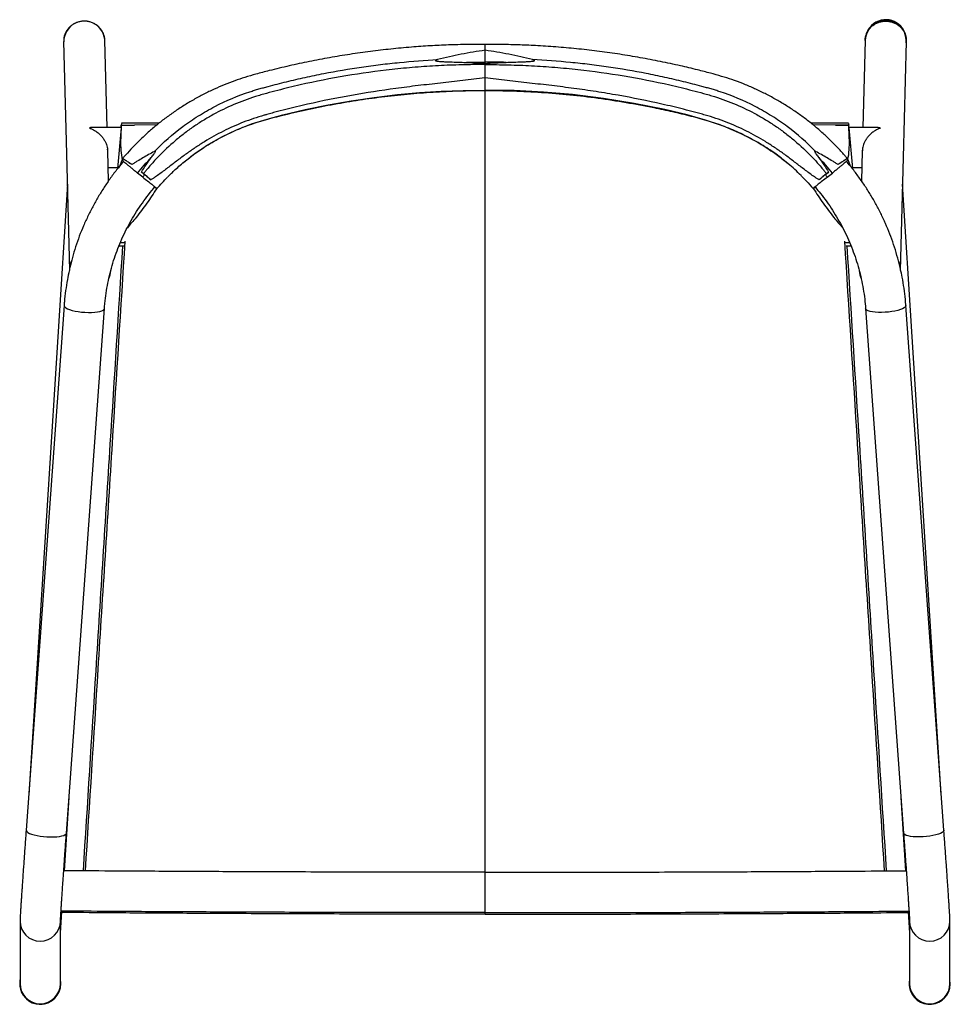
# Paper-space layout '_Top' of a CAD drawing. Header units: millimetres. Extents: x -0.288 to 0.288, y -0.013 to 0.596.
import ezdxf

# ---------------------------------------------------------------- set-up
doc = ezdxf.new("R2010")
doc.units = ezdxf.units.MM

psp = doc.layouts.new('_Top')

# ---------------------------------------------------------------- linework, layer by layer
at = {"color": 7, "linetype": 'Continuous', "lineweight": 25}
for p, q in [((-0.26044, 0.58275), (-0.26043, 0.58236)), ((-0.23504, 0.58301), (-0.23505, 0.5834)), ((-0.23366, 0.52936), (-0.23502, 0.58321)), ((0.23502, 0.58321), (0.23366, 0.52936)), ((0.23512, 0.58378), (0.23511, 0.58339)), ((0.2605, 0.58275), (0.26051, 0.58314)), ((0, 0.56827), (0, 0.56982)), ((0, 0.04287), (0, 0.55251)), ((-0.225, 0.53103), (-0.225, 0.53107)), ((-0.22489, 0.53093), (-0.2249, 0.53083)), ((-0.2016, 0.53199), (-0.22471, 0.53203)), ((-0.20294, 0.53093), (-0.21664, 0.53088)), ((0.21664, 0.53088), (0.20292, 0.53095)), ((0.22489, 0.53093), (0.2249, 0.53083)), ((0.225, 0.53103), (0.225, 0.53107)), ((-0.22503, 0.52936), (-0.24313, 0.52936)), ((-0.22503, 0.52925), (-0.22713, 0.50397)), ((0.24313, 0.52936), (0.22503, 0.52936)), ((0.22503, 0.52925), (0.22714, 0.50393)), ((-0.2333, 0.51497), (-0.23332, 0.51601)), ((-0.23282, 0.49626), (-0.2333, 0.51487)), ((0.2333, 0.51487), (0.23283, 0.49627)), ((0.23332, 0.51601), (0.2333, 0.51497)), ((-0.22434, 0.50969), (-0.22582, 0.50559)), ((-0.22388, 0.51036), (-0.22416, 0.51001)), ((0.22415, 0.51001), (0.22366, 0.51059)), ((0.22434, 0.50969), (0.2258, 0.50565)), ((-0.23303, 0.50456), (-0.22708, 0.50456)), ((-0.21165, 0.49872), (-0.21479, 0.50121)), ((-0.21114, 0.50081), (-0.21238, 0.5018)), ((0.21114, 0.50081), (0.21238, 0.5018)), ((0.21165, 0.49872), (0.21479, 0.50121)), ((0.22708, 0.50456), (0.23303, 0.50456)), ((-0.25821, 0.49428), (-0.28215, 0.11681)), ((0.28215, 0.11681), (0.25821, 0.49428)), ((-0.2042, 0.49268), (-0.20299, 0.49168)), ((-0.20286, 0.49158), (-0.20297, 0.49163)), ((0.20286, 0.49158), (0.20297, 0.49163)), ((0.20299, 0.49168), (0.2042, 0.49268)), ((-0.22548, 0.45819), (-0.22292, 0.4582)), ((0.22292, 0.45819), (0.22545, 0.45818)), ((-0.22624, 0.45631), (-0.22339, 0.45628)), ((-0.26025, 0.41927), (-0.28373, 0.09489)), ((-0.2588, 0.09309), (-0.23532, 0.41746)), ((0.23532, 0.41746), (0.2588, 0.09309)), ((0.28373, 0.09489), (0.26025, 0.41927)), ((-0.26008, 0.06979), (-0.2572, 0.11512)), ((0.2572, 0.11512), (0.26008, 0.06979)), ((-0.26252, 0.03124), (-0.26169, 0.04443)), ((0.26169, 0.04443), (0.26252, 0.03124)), ((-0.2875, 0.03866), (-0.2875, 0)), ((-0.2625, 0.03203), (-0.2625, 0.03866)), ((0.2625, 0.03866), (0.2625, 0.03203)), ((0.2875, 0), (0.2875, 0.03866)), ((-0.2625, 0), (-0.2625, 0.03158)), ((0.2625, 0.03158), (0.2625, 0)), ((-0.2877, 0), (-0.2877, -0.00014)), ((-0.2623, -0.00014), (-0.2623, 0)), ((0.2623, 0), (0.2623, -0.00014)), ((0.2877, -0.00014), (0.2877, 0))]:
    psp.add_line(p, q, dxfattribs=at)
at = {"color": 7, "linetype": 'Continuous', "lineweight": 25, "flags": 128}
for points in [[(-0.26052, 0.58255), (-0.25876, 0.51311), (-0.25693, 0.441)], [(0.25693, 0.441), (0.2587, 0.51089), (0.26052, 0.58255)], [(-0.2875, 0.00224), (-0.28752, 0.00214), (-0.2877, 0)], [(0.2623, -0.00014), (0.2623, -0.00024), (0.2625, -0.00238)]]:
    psp.add_lwpolyline(points, dxfattribs=at)
at = {"color": 8, "linetype": 'Continuous', "lineweight": 25, "flags": 128}
for points in [[(-0.17081, 0.519), (-0.17069, 0.51908), (-0.16238, 0.5238), (-0.15374, 0.52793), (-0.14437, 0.53156), (-0.13473, 0.53458), (-0.12495, 0.53717), (-0.1112, 0.54041), (-0.09705, 0.54333), (-0.08282, 0.54585), (-0.06847, 0.54798), (-0.05406, 0.5497), (-0.0406, 0.55093), (-0.02711, 0.55181), (-0.01356, 0.55234), (0, 0.55251), (0, 0.55251), (0, 0.55251)], [(0.1697, 0.51955), (0.16883, 0.52011), (0.15842, 0.52552), (0.14754, 0.53013), (0.13634, 0.53399), (0.12495, 0.53717), (0.1112, 0.54041), (0.09229, 0.54422), (0.07323, 0.54732), (0.05406, 0.5497), (0.03608, 0.55127), (0.01805, 0.5522), (0, 0.55251), (0, 0.55251), (0, 0.55251)], [(-0.26025, 0.41927), (-0.26021, 0.41895), (-0.25987, 0.41839), (-0.25918, 0.41782), (-0.25816, 0.41727), (-0.25685, 0.41675), (-0.25527, 0.41628), (-0.25347, 0.41587), (-0.25152, 0.41553), (-0.24945, 0.41527), (-0.24734, 0.4151), (-0.24524, 0.41503), (-0.24322, 0.41505), (-0.24132, 0.41516), (-0.23961, 0.41537), (-0.23814, 0.41566), (-0.23694, 0.41603), (-0.23605, 0.41647), (-0.23551, 0.41697), (-0.23532, 0.41746)], [(0.26025, 0.41927), (0.26021, 0.41895), (0.25987, 0.41839), (0.25918, 0.41782), (0.25816, 0.41727), (0.25685, 0.41675), (0.25527, 0.41628), (0.25347, 0.41587), (0.25152, 0.41553), (0.24945, 0.41527), (0.24734, 0.4151), (0.24524, 0.41503), (0.24322, 0.41505), (0.24132, 0.41516), (0.23961, 0.41537), (0.23814, 0.41566), (0.23694, 0.41603), (0.23605, 0.41647), (0.23551, 0.41697), (0.23532, 0.41746)], [(-0.28373, 0.09489), (-0.2837, 0.09458), (-0.28335, 0.09402), (-0.28266, 0.09345), (-0.28165, 0.0929), (-0.28033, 0.09238), (-0.27875, 0.09191), (-0.27696, 0.0915), (-0.275, 0.09116), (-0.27294, 0.0909), (-0.27082, 0.09073), (-0.26872, 0.09065), (-0.2667, 0.09067), (-0.2648, 0.09079), (-0.26309, 0.091), (-0.26162, 0.09129), (-0.26042, 0.09166), (-0.25954, 0.0921), (-0.25899, 0.09259), (-0.2588, 0.09309)], [(0.28373, 0.09489), (0.2837, 0.09458), (0.28335, 0.09402), (0.28266, 0.09345), (0.28165, 0.0929), (0.28033, 0.09238), (0.27875, 0.09191), (0.27696, 0.0915), (0.275, 0.09116), (0.27294, 0.0909), (0.27082, 0.09073), (0.26872, 0.09065), (0.2667, 0.09067), (0.2648, 0.09079), (0.26309, 0.091), (0.26162, 0.09129), (0.26042, 0.09166), (0.25954, 0.0921), (0.25899, 0.09259), (0.2588, 0.09309)]]:
    psp.add_lwpolyline(points, dxfattribs=at)
at = {"color": 7, "linetype": 'Continuous', "lineweight": 25}
for centre, radius, start, end in [((-0.24774, 0.58251), 0.01269, 357.67997, 180.6402), ((0.24779, 0.58289), 0.01269, 354.35944, 178.76621), ((0.24781, 0.58327), 0.0127, 359.41346, 177.68818), ((0.24781, 0.58336), 0.01269, 357.72463, 178.91552), ((-0.24419, 0.44132), 0.01275, 154.12649, 178.59487), ((0.24419, 0.44132), 0.01275, 1.40513, 25.87351), ((-0.24419, 0.44132), 0.01275, 335.11403, 357.60098), ((0.24419, 0.44132), 0.01275, 182.39902, 204.88597), ((-0.275, 0.00002), 0.0127, 180.09286, 10.06422), ((-0.275, 0.00002), 0.0125, 180.10812, 359.89188), ((0.27494, 0), 0.01264, 169.79368, 190.22858), ((0.275, 0.00002), 0.0127, 190.27539, 10.0617), ((0.275, 0.00002), 0.0125, 180.10812, 359.89188), ((-0.275, -0.00012), 0.0127, 180.10725, 359.89275), ((0.275, -0.00011), 0.0127, 190.29658, 359.88265)]:
    psp.add_arc(centre, radius, start, end, dxfattribs=at)
at = {"color": 8, "linetype": 'Continuous', "lineweight": 25}
for centre, start, end in [((-0.275, 0.03869), 180.00659, 359.87664), ((0.275, 0.03869), 180.12336, 359.98783)]:
    psp.add_arc(centre, 0.0125, start, end, dxfattribs=at)
at = {"color": 7, "linetype": 'Continuous', "lineweight": 25}
for points, knots in [([(-0.23506, 0.5832), (-0.23507, 0.58366), (-0.23511, 0.58482), (-0.23556, 0.58662), (-0.23638, 0.58855), (-0.23754, 0.59032), (-0.23901, 0.59189), (-0.24073, 0.59319), (-0.24268, 0.5942), (-0.24476, 0.59486), (-0.24694, 0.59518), (-0.24911, 0.59513), (-0.25125, 0.59473), (-0.25326, 0.594), (-0.25512, 0.59295), (-0.25675, 0.59165), (-0.25814, 0.59009), (-0.25923, 0.58836), (-0.26001, 0.58647), (-0.26048, 0.58451), (-0.2605, 0.58319), (-0.26051, 0.58255)], [0, 0, 0, 0, 0.035397, 0.088949, 0.141918, 0.196489, 0.250414, 0.30597, 0.360404, 0.416452, 0.470717, 0.526546, 0.580061, 0.63508, 0.68761, 0.741599, 0.793323, 0.846494, 0.897924, 0.950825, 1, 1, 1, 1]), ([(0.23506, 0.5832), (0.23507, 0.58366), (0.23511, 0.58482), (0.23556, 0.58662), (0.23638, 0.58855), (0.23754, 0.59032), (0.23901, 0.59189), (0.24073, 0.59319), (0.24268, 0.5942), (0.24476, 0.59486), (0.24694, 0.59518), (0.24911, 0.59513), (0.25125, 0.59473), (0.25326, 0.594), (0.25512, 0.59295), (0.25675, 0.59165), (0.25814, 0.59009), (0.25923, 0.58836), (0.26001, 0.58647), (0.26048, 0.58451), (0.2605, 0.58319), (0.26051, 0.58255)], [0, 0, 0, 0, 0.035397, 0.088949, 0.141918, 0.196488, 0.250414, 0.30597, 0.360404, 0.416452, 0.470717, 0.526546, 0.580061, 0.63508, 0.68761, 0.741599, 0.793323, 0.846494, 0.897924, 0.950825, 1, 1, 1, 1]), ([(-0.26013, 0.58568), (-0.26024, 0.58521), (-0.26045, 0.5842), (-0.26043, 0.58317), (-0.26042, 0.58262)], [0, 0, 0, 0, 0.4605372, 1, 1, 1, 1]), ([(0, 0.58075), (-0.00359, 0.58074), (-0.01114, 0.58072), (-0.02245, 0.58045), (-0.03404, 0.57991), (-0.0459, 0.57908), (-0.05823, 0.57793), (-0.07089, 0.57645), (-0.08352, 0.57467), (-0.09609, 0.57259), (-0.1086, 0.57021), (-0.12103, 0.56754), (-0.13202, 0.5649), (-0.14119, 0.56251), (-0.1483, 0.56043), (-0.15487, 0.55825), (-0.16117, 0.55582), (-0.16757, 0.55305), (-0.17387, 0.55), (-0.18014, 0.54662), (-0.18625, 0.54298), (-0.19219, 0.53908), (-0.19795, 0.53493), (-0.20352, 0.53054), (-0.20888, 0.52592), (-0.21405, 0.52106), (-0.21882, 0.51612), (-0.2221, 0.51255), (-0.22366, 0.51062), (-0.22388, 0.51036)], [0, 0, 0, 0, 0.044358, 0.093209, 0.139571, 0.187596, 0.239974, 0.292425, 0.344918, 0.39741, 0.449857, 0.502223, 0.554456, 0.589627, 0.619342, 0.646151, 0.675205, 0.703073, 0.732568, 0.762135, 0.791552, 0.821078, 0.850627, 0.880129, 0.909644, 0.939214, 0.968899, 0.995708, 1, 1, 1, 1]), ([(0.22366, 0.51059), (0.22321, 0.51113), (0.22134, 0.5134), (0.21776, 0.51725), (0.2129, 0.52218), (0.20771, 0.52696), (0.2023, 0.53154), (0.19668, 0.53588), (0.19087, 0.53998), (0.18487, 0.54383), (0.17869, 0.54743), (0.17237, 0.55075), (0.16594, 0.55379), (0.15938, 0.55655), (0.15283, 0.55897), (0.14616, 0.56108), (0.13907, 0.56308), (0.13058, 0.56525), (0.12026, 0.56771), (0.10844, 0.57024), (0.09597, 0.57261), (0.08341, 0.57469), (0.07079, 0.57646), (0.05812, 0.57794), (0.04542, 0.57912), (0.03328, 0.57996), (0.02155, 0.58048), (0.01065, 0.58072), (0.00341, 0.58075), (0, 0.58076)], [0, 0, 0, 0, 0.008877, 0.036873, 0.066092, 0.095743, 0.125307, 0.154844, 0.18441, 0.214053, 0.243844, 0.273434, 0.302884, 0.332302, 0.361787, 0.389444, 0.418915, 0.453068, 0.497955, 0.55021, 0.602589, 0.655068, 0.70761, 0.760178, 0.812728, 0.865218, 0.910568, 0.957804, 1, 1, 1, 1]), ([(0, 0.5771), (0, 0.57762), (0, 0.57905), (0, 0.58054), (0, 0.58066), (0, 0.58071)], [0, 0, 0, 0, 0.236769, 0.653342, 1, 1, 1, 1]), ([(0, 0.5771), (-0.00492, 0.57646), (-0.00982, 0.57563), (-0.01714, 0.57416), (-0.01958, 0.57364), (-0.02446, 0.57255), (-0.02689, 0.57198), (-0.02932, 0.5714)], [0, 0, 0, 0, 0.5, 0.5, 0.75, 0.75, 1, 1, 1, 1]), ([(0.02932, 0.5714), (0.0269, 0.57198), (0.02448, 0.57254), (0.01963, 0.57363), (0.0172, 0.57415), (0.01231, 0.57513), (0.00987, 0.57558), (0.00495, 0.57641), (0.00248, 0.57678), (0, 0.5771)], [0, 0, 0, 0, 0.25, 0.25, 0.5, 0.5, 0.75, 0.75, 1, 1, 1, 1]), ([(0, 0.56982), (0, 0.57051), (0, 0.57119), (0, 0.57251), (0, 0.57315), (0, 0.5744), (0, 0.57499), (0, 0.57582), (0, 0.57609), (0, 0.57661), (0, 0.57686), (0, 0.5771)], [0, 0, 0, 0, 0.25, 0.25, 0.5, 0.5, 0.75, 0.75, 0.875, 0.875, 1, 1, 1, 1]), ([(0, 0.56827), (-0.0012, 0.56828), (-0.0024, 0.56828), (-0.0048, 0.56827), (-0.0084, 0.56825), (-0.012, 0.56818), (-0.0192, 0.56801), (-0.02879, 0.56764), (-0.03836, 0.567), (-0.04793, 0.56623), (-0.05271, 0.56577), (-0.07657, 0.56315), (-0.09548, 0.55998), (-0.11887, 0.55465), (-0.12353, 0.55352), (-0.13049, 0.55172), (-0.13281, 0.5511), (-0.13627, 0.55015), (-0.13743, 0.54984), (-0.13972, 0.54917), (-0.14086, 0.54883), (-0.14654, 0.54704), (-0.15099, 0.5454), (-0.15968, 0.54169), (-0.16393, 0.53961), (-0.17016, 0.53619), (-0.17221, 0.53499), (-0.17626, 0.53248), (-0.17826, 0.53118), (-0.18219, 0.52847), (-0.18411, 0.52707), (-0.18789, 0.52417), (-0.18974, 0.52268), (-0.19516, 0.51807), (-0.1986, 0.51484), (-0.2035, 0.50976), (-0.20509, 0.50802), (-0.20741, 0.50537), (-0.20817, 0.50447), (-0.20929, 0.50311), (-0.20985, 0.50243), (-0.21041, 0.50174), (-0.21078, 0.50128), (-0.21096, 0.50104), (-0.21114, 0.50081)], [0, 0, 0, 0, 0.015625, 0.015625, 0.03125, 0.0625, 0.0625, 0.125, 0.1875, 0.1875, 0.25, 0.25, 0.5, 0.5, 0.5625, 0.5625, 0.59375, 0.59375, 0.609375, 0.609375, 0.625, 0.625, 0.6875, 0.6875, 0.75, 0.75, 0.78125, 0.78125, 0.8125, 0.8125, 0.84375, 0.84375, 0.875, 0.875, 0.9375, 0.9375, 0.96875, 0.96875, 0.984375, 0.984375, 0.992188, 0.996094, 0.996094, 1, 1, 1, 1]), ([(-0.20441, 0.51458), (-0.19901, 0.52014), (-0.19318, 0.52525), (-0.18381, 0.53223), (-0.18058, 0.53444), (-0.17557, 0.53757), (-0.17387, 0.53859), (-0.17044, 0.54055), (-0.16871, 0.54149), (-0.15999, 0.54601), (-0.15279, 0.54904), (-0.14445, 0.55179), (-0.14352, 0.55209), (-0.14165, 0.55267), (-0.14071, 0.55294), (-0.13883, 0.55349), (-0.13789, 0.55375), (-0.136, 0.55427), (-0.13127, 0.55555), (-0.12651, 0.55677), (-0.11887, 0.55863), (-0.11503, 0.55952), (-0.10734, 0.5612), (-0.10348, 0.562), (-0.09189, 0.56425), (-0.08414, 0.56558), (-0.07245, 0.56729), (-0.06855, 0.56781), (-0.06073, 0.56878), (-0.05681, 0.56921), (-0.04504, 0.57038), (-0.03718, 0.57098), (-0.02932, 0.5714)], [0, 0, 0, 0, 0.125, 0.125, 0.1875, 0.1875, 0.21875, 0.21875, 0.25, 0.25, 0.375, 0.375, 0.390625, 0.390625, 0.40625, 0.40625, 0.421875, 0.421875, 0.4375, 0.5, 0.5, 0.5625, 0.5625, 0.625, 0.625, 0.75, 0.75, 0.8125, 0.8125, 0.875, 0.875, 1, 1, 1, 1]), ([(-0.02932, 0.5714), (-0.02952, 0.57135), (-0.02971, 0.5713), (-0.03, 0.57121), (-0.0301, 0.57118), (-0.03029, 0.57111), (-0.03038, 0.57107), (-0.03052, 0.571), (-0.03056, 0.57098), (-0.03062, 0.57093), (-0.03064, 0.57091), (-0.03067, 0.57087), (-0.03067, 0.57084), (-0.03067, 0.57079), (-0.03066, 0.57077), (-0.03063, 0.57073), (-0.03061, 0.57072), (-0.03054, 0.57067), (-0.0305, 0.57065), (-0.03036, 0.5706), (-0.03026, 0.57057), (-0.03007, 0.57052), (-0.02997, 0.5705), (-0.02948, 0.57041), (-0.02908, 0.57036), (-0.02828, 0.57028), (-0.02788, 0.57025), (-0.02667, 0.57017), (-0.02587, 0.57012), (-0.02426, 0.57005), (-0.02346, 0.57001), (-0.02105, 0.56992), (-0.01944, 0.56987), (-0.01623, 0.56976), (-0.01462, 0.56971), (-0.01301, 0.56966)], [0, 0, 0, 0, 0.03125, 0.03125, 0.046875, 0.046875, 0.0625, 0.0625, 0.070312, 0.070312, 0.074219, 0.074219, 0.078125, 0.078125, 0.082031, 0.082031, 0.085937, 0.085937, 0.09375, 0.09375, 0.109375, 0.109375, 0.125, 0.125, 0.1875, 0.1875, 0.25, 0.25, 0.375, 0.375, 0.5, 0.5, 0.75, 0.75, 1, 1, 1, 1]), ([(0, 0.56827), (0.0012, 0.56828), (0.0024, 0.56828), (0.0048, 0.56827), (0.0084, 0.56825), (0.012, 0.56818), (0.0192, 0.56801), (0.02879, 0.56764), (0.03836, 0.567), (0.04793, 0.56623), (0.05271, 0.56577), (0.07657, 0.56315), (0.09548, 0.55998), (0.11887, 0.55465), (0.12353, 0.55352), (0.13049, 0.55172), (0.13281, 0.5511), (0.13627, 0.55015), (0.13743, 0.54984), (0.13972, 0.54917), (0.14086, 0.54883), (0.14654, 0.54704), (0.15099, 0.5454), (0.15968, 0.54169), (0.16393, 0.53961), (0.17016, 0.53619), (0.17221, 0.53499), (0.17626, 0.53248), (0.17826, 0.53118), (0.18219, 0.52847), (0.18411, 0.52707), (0.18789, 0.52417), (0.18974, 0.52268), (0.19516, 0.51807), (0.1986, 0.51484), (0.2035, 0.50976), (0.20509, 0.50802), (0.20741, 0.50537), (0.20817, 0.50447), (0.20929, 0.50311), (0.20985, 0.50243), (0.21041, 0.50174), (0.21078, 0.50128), (0.21096, 0.50104), (0.21114, 0.50081)], [0, 0, 0, 0, 0.015625, 0.015625, 0.03125, 0.0625, 0.0625, 0.125, 0.1875, 0.1875, 0.25, 0.25, 0.5, 0.5, 0.5625, 0.5625, 0.59375, 0.59375, 0.609375, 0.609375, 0.625, 0.625, 0.6875, 0.6875, 0.75, 0.75, 0.78125, 0.78125, 0.8125, 0.8125, 0.84375, 0.84375, 0.875, 0.875, 0.9375, 0.9375, 0.96875, 0.96875, 0.984375, 0.984375, 0.992188, 0.996094, 0.996094, 1, 1, 1, 1]), ([(0, 0.56015), (0, 0.56046), (0, 0.56078), (0, 0.56144), (0, 0.56178), (0, 0.56279), (0, 0.56347), (0, 0.5645), (0, 0.56484), (0, 0.56554), (0, 0.56588), (0, 0.56692), (0, 0.5676), (0, 0.56827)], [0, 0, 0, 0, 0.125, 0.125, 0.25, 0.25, 0.5, 0.5, 0.625, 0.625, 0.75, 0.75, 1, 1, 1, 1]), ([(0.01301, 0.56966), (0.01462, 0.56971), (0.01623, 0.56976), (0.01945, 0.56987), (0.02106, 0.56992), (0.02347, 0.57001), (0.02428, 0.57005), (0.02589, 0.57012), (0.02669, 0.57017), (0.0279, 0.57025), (0.0283, 0.57029), (0.0291, 0.57037), (0.0295, 0.57041), (0.02999, 0.57051), (0.03009, 0.57053), (0.03029, 0.57058), (0.03039, 0.57061), (0.03052, 0.57067), (0.03057, 0.57069), (0.03063, 0.57073), (0.03065, 0.57075), (0.03067, 0.57079), (0.03068, 0.57082), (0.03067, 0.57087), (0.03065, 0.57089), (0.03062, 0.57093), (0.0306, 0.57094), (0.03054, 0.57099), (0.0305, 0.57101), (0.03037, 0.57108), (0.03027, 0.57112), (0.03009, 0.57119), (0.02999, 0.57122), (0.0297, 0.5713), (0.02951, 0.57135), (0.02932, 0.5714)], [0, 0, 0, 0, 0.25, 0.25, 0.5, 0.5, 0.625, 0.625, 0.75, 0.75, 0.8125, 0.8125, 0.875, 0.875, 0.890625, 0.890625, 0.90625, 0.90625, 0.914063, 0.914063, 0.917969, 0.917969, 0.921875, 0.921875, 0.925781, 0.925781, 0.929688, 0.929688, 0.9375, 0.9375, 0.953125, 0.953125, 0.96875, 0.96875, 1, 1, 1, 1]), ([(0.20441, 0.51458), (0.19901, 0.52014), (0.19318, 0.52525), (0.18381, 0.53223), (0.18058, 0.53444), (0.17557, 0.53757), (0.17387, 0.53859), (0.17044, 0.54055), (0.16871, 0.54149), (0.15999, 0.54601), (0.15279, 0.54904), (0.14445, 0.55179), (0.14352, 0.55209), (0.14165, 0.55267), (0.14071, 0.55294), (0.13883, 0.55349), (0.13789, 0.55375), (0.136, 0.55427), (0.13127, 0.55555), (0.12651, 0.55677), (0.11887, 0.55863), (0.11503, 0.55952), (0.10734, 0.5612), (0.10348, 0.562), (0.09189, 0.56425), (0.08414, 0.56558), (0.07245, 0.56729), (0.06855, 0.56781), (0.06073, 0.56878), (0.05681, 0.56921), (0.04504, 0.57038), (0.03718, 0.57098), (0.02932, 0.5714)], [0, 0, 0, 0, 0.125, 0.125, 0.1875, 0.1875, 0.21875, 0.21875, 0.25, 0.25, 0.375, 0.375, 0.390625, 0.390625, 0.40625, 0.40625, 0.421875, 0.421875, 0.4375, 0.5, 0.5, 0.5625, 0.5625, 0.625, 0.625, 0.75, 0.75, 0.8125, 0.8125, 0.875, 0.875, 1, 1, 1, 1]), ([(0, 0.56015), (-0.00229, 0.55982), (-0.00458, 0.55951), (-0.00918, 0.55893), (-0.01147, 0.55866), (-0.01837, 0.55785), (-0.02297, 0.55735), (-0.03217, 0.55633), (-0.03677, 0.55581), (-0.04595, 0.55471), (-0.05054, 0.55413), (-0.06429, 0.55228), (-0.07343, 0.55088), (-0.09163, 0.54765), (-0.10069, 0.54582), (-0.11422, 0.54275), (-0.11873, 0.54166), (-0.12544, 0.53996), (-0.12767, 0.53938), (-0.13101, 0.53849), (-0.13212, 0.53818), (-0.13378, 0.53773), (-0.13434, 0.53758), (-0.13517, 0.53735), (-0.13544, 0.53727), (-0.136, 0.53712), (-0.13627, 0.53704), (-0.14095, 0.5357), (-0.14525, 0.53424), (-0.15364, 0.53096), (-0.15773, 0.52913), (-0.16573, 0.52512), (-0.16964, 0.52293), (-0.17536, 0.51942), (-0.17725, 0.5182), (-0.18098, 0.5157), (-0.18283, 0.51441), (-0.1865, 0.51177), (-0.18831, 0.51041), (-0.19193, 0.50766), (-0.19373, 0.50627), (-0.19735, 0.50348), (-0.19916, 0.50209), (-0.20193, 0.50009), (-0.20286, 0.49944), (-0.20428, 0.49849), (-0.20475, 0.49818), (-0.20547, 0.49773), (-0.20571, 0.49758), (-0.2062, 0.49728), (-0.20644, 0.49714), (-0.20668, 0.49699)], [0, 0, 0, 0, 0.03125, 0.03125, 0.0625, 0.0625, 0.125, 0.125, 0.1875, 0.1875, 0.25, 0.25, 0.375, 0.375, 0.5, 0.5, 0.5625, 0.5625, 0.59375, 0.59375, 0.609375, 0.609375, 0.617187, 0.617187, 0.621094, 0.621094, 0.625, 0.625, 0.6875, 0.6875, 0.75, 0.75, 0.8125, 0.8125, 0.84375, 0.84375, 0.875, 0.875, 0.90625, 0.90625, 0.9375, 0.9375, 0.96875, 0.96875, 0.984375, 0.984375, 0.992187, 0.992187, 0.996094, 0.996094, 1, 1, 1, 1]), ([(0, 0.55251), (0, 0.55264), (0, 0.55291), (0, 0.55353), (0, 0.55378), (0, 0.55433), (0, 0.55463), (0, 0.55529), (0, 0.55566), (0, 0.55644), (0, 0.55686), (0, 0.55773), (0, 0.55818), (0, 0.55914), (0, 0.55964), (0, 0.56015)], [0, 0, 0, 0, 0.25, 0.25, 0.375, 0.375, 0.5, 0.5, 0.625, 0.625, 0.75, 0.75, 0.875, 0.875, 1, 1, 1, 1]), ([(0.20668, 0.49699), (0.20644, 0.49714), (0.20619, 0.49729), (0.2057, 0.49759), (0.20546, 0.49774), (0.20473, 0.4982), (0.20425, 0.49851), (0.20282, 0.49946), (0.20189, 0.50012), (0.19911, 0.50213), (0.1973, 0.50352), (0.19368, 0.50631), (0.19188, 0.5077), (0.18826, 0.51045), (0.18644, 0.51181), (0.18277, 0.51445), (0.18092, 0.51574), (0.17717, 0.51825), (0.17528, 0.51947), (0.16953, 0.52299), (0.16561, 0.52518), (0.15757, 0.52921), (0.15344, 0.53104), (0.14709, 0.53352), (0.14494, 0.5343), (0.1406, 0.53576), (0.13839, 0.53644), (0.13562, 0.53723), (0.13506, 0.53738), (0.13395, 0.53768), (0.1334, 0.53783), (0.13173, 0.53829), (0.1284, 0.53919), (0.12506, 0.54006), (0.11836, 0.54175), (0.11389, 0.54283), (0.10042, 0.54588), (0.0914, 0.54769), (0.07778, 0.5501), (0.07323, 0.55085), (0.06411, 0.55226), (0.05954, 0.55292), (0.05039, 0.55415), (0.04582, 0.55473), (0.03665, 0.55582), (0.03207, 0.55634), (0.0229, 0.55736), (0.01831, 0.55786), (0.01144, 0.55866), (0.00915, 0.55893), (0.00457, 0.55951), (0.00228, 0.55982), (0, 0.56015)], [0, 0, 0, 0, 0.003906, 0.003906, 0.007812, 0.007812, 0.015625, 0.015625, 0.03125, 0.03125, 0.0625, 0.0625, 0.09375, 0.09375, 0.125, 0.125, 0.15625, 0.15625, 0.1875, 0.1875, 0.25, 0.25, 0.3125, 0.3125, 0.34375, 0.34375, 0.375, 0.375, 0.382812, 0.382812, 0.390625, 0.390625, 0.40625, 0.4375, 0.4375, 0.5, 0.5, 0.625, 0.625, 0.6875, 0.6875, 0.75, 0.75, 0.8125, 0.8125, 0.875, 0.875, 0.9375, 0.9375, 0.96875, 0.96875, 1, 1, 1, 1]), ([(-0.18638, 0.5078), (-0.18373, 0.50991), (-0.17812, 0.51438), (-0.16884, 0.52028), (-0.15881, 0.52565), (-0.14828, 0.53022), (-0.13723, 0.53384), (-0.12459, 0.53713), (-0.11059, 0.54043), (-0.09516, 0.54356), (-0.07962, 0.54622), (-0.06392, 0.54842), (-0.04808, 0.55014), (-0.0321, 0.55137), (-0.01607, 0.55215), (-0.00536, 0.55224), (0, 0.55229)], [0, 0, 0, 0, 0.053068, 0.112517, 0.17107, 0.229622, 0.289779, 0.349994, 0.430406, 0.510819, 0.591559, 0.6723, 0.754053, 0.835806, 0.917903, 1, 1, 1, 1]), ([(0, 0.55229), (0.00583, 0.55223), (0.01749, 0.55212), (0.03498, 0.5512), (0.05246, 0.54973), (0.06989, 0.54765), (0.08721, 0.545), (0.10251, 0.5421), (0.11586, 0.53925), (0.12726, 0.53655), (0.13843, 0.53352), (0.14922, 0.52983), (0.1596, 0.52526), (0.16965, 0.51984), (0.17828, 0.51413), (0.18395, 0.50994), (0.18638, 0.50783), (0.18678, 0.50747)], [0, 0, 0, 0, 0.089082, 0.178165, 0.267695, 0.357225, 0.446499, 0.535772, 0.59562, 0.655471, 0.715287, 0.772985, 0.830684, 0.890104, 0.949525, 0.991585, 1, 1, 1, 1]), ([(-0.225, 0.53107), (-0.22496, 0.52977), (-0.225, 0.5284), (-0.22514, 0.52523), (-0.22525, 0.52341), (-0.22534, 0.51948), (-0.22531, 0.51739), (-0.225, 0.51333), (-0.22474, 0.51138), (-0.22438, 0.50944)], [-0.2011525, -0.2011525, -0.2011525, -0.2011525, -0.1065482, -0.1065482, 0.0000579, 0.0000579, 0.1066639, 0.1066639, 0.2010792, 0.2010792, 0.2010792, 0.2010792]), ([(-0.22505, 0.52936), (-0.22505, 0.52941), (-0.22502, 0.53032), (-0.22502, 0.53061), (-0.22501, 0.53088)], [0, 0, 0, 0, 0.05491, 1, 1, 1, 1]), ([(-0.22471, 0.53187), (-0.22474, 0.53189), (-0.2248, 0.53194), (-0.22486, 0.53127), (-0.22489, 0.53093)], [0, 0, 0, 0, 0.487729, 1, 1, 1, 1]), ([(0.22471, 0.53203), (0.21787, 0.53201), (0.21018, 0.532), (0.20249, 0.53199), (0.20164, 0.53198)], [0, 0, 0, 0, 0.889698, 1, 1, 1, 1]), ([(0.22438, 0.50944), (0.22477, 0.5115), (0.22503, 0.51358), (0.22532, 0.51763), (0.22534, 0.5196), (0.22526, 0.5233), (0.22515, 0.52503), (0.225, 0.52822), (0.22496, 0.52969), (0.225, 0.53107)], [0, 0, 0, 0, 0.25, 0.25, 0.5, 0.5, 0.75, 0.75, 1, 1, 1, 1]), ([(0.22471, 0.53187), (0.22474, 0.53189), (0.2248, 0.53194), (0.22486, 0.53127), (0.22489, 0.53093)], [0, 0, 0, 0, 0.488214, 1, 1, 1, 1]), ([(0.22505, 0.52936), (0.22505, 0.52941), (0.22502, 0.53032), (0.22502, 0.53061), (0.22501, 0.53088)], [0, 0, 0, 0, 0.05491, 1, 1, 1, 1]), ([(-0.24313, 0.52934), (-0.24319, 0.52935), (-0.24347, 0.52936), (-0.24392, 0.52932), (-0.24435, 0.52924), (-0.24448, 0.52912), (-0.24432, 0.52894), (-0.24347, 0.52857), (-0.24198, 0.5279), (-0.24016, 0.52679), (-0.23838, 0.52538), (-0.23686, 0.5238), (-0.2356, 0.52209), (-0.23443, 0.51999), (-0.23348, 0.51751), (-0.23342, 0.51563), (-0.2334, 0.51486)], [0, 0, 0, 0, 0.012167, 0.050065, 0.088823, 0.111382, 0.134001, 0.182961, 0.289191, 0.39749, 0.503449, 0.611567, 0.693028, 0.77635, 0.90897, 1, 1, 1, 1]), ([(0.24313, 0.52934), (0.24319, 0.52935), (0.24347, 0.52936), (0.24392, 0.52932), (0.24435, 0.52924), (0.24448, 0.52912), (0.24432, 0.52894), (0.24347, 0.52857), (0.24198, 0.5279), (0.24016, 0.52679), (0.23838, 0.52538), (0.23686, 0.5238), (0.2356, 0.52209), (0.23443, 0.51999), (0.23348, 0.51751), (0.23342, 0.51563), (0.2334, 0.51486)], [0, 0, 0, 0, 0.012167, 0.050065, 0.088823, 0.111382, 0.134001, 0.182961, 0.289191, 0.39749, 0.503449, 0.611567, 0.693028, 0.77635, 0.90897, 1, 1, 1, 1]), ([(-0.19619, 0.49879), (-0.19466, 0.50032), (-0.19118, 0.50381), (-0.1853, 0.50882), (-0.17842, 0.51412), (-0.17344, 0.51732), (-0.17081, 0.519)], [0, 0, 0, 0, 0.200737, 0.457076, 0.713412, 1, 1, 1, 1]), ([(0.19612, 0.49887), (0.19589, 0.49912), (0.19319, 0.50206), (0.18737, 0.5071), (0.17889, 0.51392), (0.17272, 0.5177), (0.1697, 0.51955)], [0, 0, 0, 0, 0.030474, 0.358896, 0.686758, 1, 1, 1, 1]), ([(-0.20441, 0.51458), (-0.20562, 0.51392), (-0.20681, 0.51327), (-0.20919, 0.51194), (-0.21036, 0.51128), (-0.21269, 0.50993), (-0.21384, 0.50924), (-0.21554, 0.50819), (-0.21611, 0.50784), (-0.21695, 0.50731), (-0.21722, 0.50713), (-0.21778, 0.50677), (-0.21805, 0.50659), (-0.21833, 0.5064)], [0, 0, 0, 0, 0.25, 0.25, 0.5, 0.5, 0.75, 0.75, 0.875, 0.875, 0.9375, 0.9375, 1, 1, 1, 1]), ([(-0.20637, 0.51076), (-0.20583, 0.51147), (-0.20529, 0.51218), (-0.20464, 0.5131), (-0.20451, 0.51328), (-0.20427, 0.51366), (-0.20415, 0.51385), (-0.20398, 0.51414), (-0.20393, 0.51424), (-0.20386, 0.5144), (-0.20384, 0.51445), (-0.20382, 0.51453), (-0.20382, 0.51456), (-0.20381, 0.51462), (-0.20381, 0.51465), (-0.20383, 0.5147), (-0.20385, 0.51473), (-0.2039, 0.51475), (-0.20392, 0.51476), (-0.20401, 0.51475), (-0.20406, 0.51474), (-0.20422, 0.51468), (-0.20432, 0.51463), (-0.20441, 0.51458)], [0, 0, 0, 0, 0.5, 0.5, 0.625, 0.625, 0.75, 0.75, 0.8125, 0.8125, 0.84375, 0.84375, 0.859375, 0.859375, 0.875, 0.875, 0.890625, 0.890625, 0.90625, 0.90625, 0.9375, 0.9375, 1, 1, 1, 1]), ([(0.20441, 0.51458), (0.20432, 0.51463), (0.20421, 0.51468), (0.20405, 0.51474), (0.204, 0.51475), (0.20391, 0.51475), (0.20388, 0.51475), (0.20384, 0.51472), (0.20382, 0.51469), (0.20381, 0.5146), (0.20382, 0.51455), (0.20385, 0.51444), (0.20387, 0.51439), (0.20394, 0.51423), (0.20399, 0.51413), (0.20415, 0.51384), (0.20427, 0.51365), (0.20452, 0.51328), (0.20464, 0.51309), (0.20529, 0.51218), (0.20583, 0.51147), (0.20637, 0.51076)], [0, 0, 0, 0, 0.0625, 0.0625, 0.09375, 0.09375, 0.109375, 0.109375, 0.125, 0.125, 0.15625, 0.15625, 0.1875, 0.1875, 0.25, 0.25, 0.375, 0.375, 0.5, 0.5, 1, 1, 1, 1]), ([(0.21833, 0.5064), (0.21805, 0.50659), (0.21778, 0.50677), (0.21722, 0.50713), (0.21694, 0.50731), (0.2161, 0.50784), (0.21554, 0.5082), (0.21384, 0.50924), (0.21269, 0.50993), (0.21036, 0.51128), (0.20918, 0.51195), (0.20681, 0.51327), (0.20561, 0.51393), (0.20441, 0.51458)], [0, 0, 0, 0, 0.0625, 0.0625, 0.125, 0.125, 0.25, 0.25, 0.5, 0.5, 0.75, 0.75, 1, 1, 1, 1]), ([(-0.22345, 0.50842), (-0.22455, 0.50713), (-0.22716, 0.50406), (-0.231, 0.49897), (-0.23501, 0.49321), (-0.23874, 0.48728), (-0.2422, 0.4812), (-0.24538, 0.47498), (-0.24828, 0.46862), (-0.25088, 0.46215), (-0.25318, 0.45558), (-0.25516, 0.44905), (-0.25622, 0.44469), (-0.25673, 0.44258)], [0, 0, 0, 0, 0.0676665, 0.1615641, 0.255446, 0.3493124, 0.4431634, 0.5369994, 0.6308208, 0.7246283, 0.8184227, 0.912205, 1, 1, 1, 1]), ([(-0.22438, 0.50944), (-0.22437, 0.50939), (-0.2243, 0.50929), (-0.22411, 0.50908), (-0.22403, 0.50899), (-0.22385, 0.5088), (-0.22374, 0.50869), (-0.22338, 0.50834), (-0.22308, 0.50807), (-0.22239, 0.50745), (-0.22198, 0.50709), (-0.2211, 0.50633), (-0.22062, 0.50593), (-0.21984, 0.50528), (-0.21957, 0.50505), (-0.21901, 0.5046), (-0.21845, 0.50414), (-0.21786, 0.50366), (-0.21727, 0.50318), (-0.21696, 0.50294), (-0.21604, 0.5022), (-0.21541, 0.5017), (-0.21479, 0.50121)], [0, 0, 0, 0, 0.125, 0.125, 0.1875, 0.1875, 0.25, 0.25, 0.375, 0.375, 0.5, 0.5, 0.625, 0.625, 0.6875, 0.6875, 0.75, 0.8125, 0.8125, 0.875, 0.875, 1, 1, 1, 1]), ([(-0.22419, 0.51001), (-0.22416, 0.5101), (-0.224, 0.51007), (-0.22358, 0.50989), (-0.2234, 0.5098), (-0.223, 0.50958), (-0.22278, 0.50944), (-0.22239, 0.5092), (-0.22226, 0.50912), (-0.22198, 0.50894), (-0.22183, 0.50884), (-0.22136, 0.50853), (-0.22103, 0.50831), (-0.22033, 0.50783), (-0.21995, 0.50757), (-0.21936, 0.50715), (-0.21916, 0.507), (-0.21875, 0.5067), (-0.21854, 0.50655), (-0.21833, 0.5064)], [0, 0, 0, 0, 0.25, 0.25, 0.375, 0.375, 0.5, 0.5, 0.5625, 0.5625, 0.625, 0.625, 0.75, 0.75, 0.875, 0.875, 0.9375, 0.9375, 1, 1, 1, 1]), ([(-0.21833, 0.5064), (-0.21872, 0.50668), (-0.21909, 0.50695), (-0.21981, 0.50746), (-0.22015, 0.5077), (-0.22081, 0.50815), (-0.22112, 0.50836), (-0.2217, 0.50874), (-0.22196, 0.50891), (-0.22245, 0.50922), (-0.22267, 0.50935), (-0.22307, 0.50958), (-0.22324, 0.50967), (-0.22369, 0.50989), (-0.22388, 0.50995), (-0.22397, 0.50992)], [0, 0, 0, 0, 0.125, 0.125, 0.25, 0.25, 0.375, 0.375, 0.5, 0.5, 0.625, 0.625, 0.75, 0.75, 1, 1, 1, 1]), ([(-0.21479, 0.50121), (-0.21345, 0.50286), (-0.21208, 0.50449), (-0.20927, 0.50767), (-0.20783, 0.50923), (-0.20637, 0.51076)], [0, 0, 0, 0, 0.5, 0.5, 1, 1, 1, 1]), ([(-0.21238, 0.5018), (-0.21148, 0.50336), (-0.21052, 0.50488), (-0.20851, 0.50786), (-0.20746, 0.50932), (-0.20637, 0.51076)], [0, 0, 0, 0, 0.5, 0.5, 1, 1, 1, 1]), ([(0.20637, 0.51076), (0.20746, 0.50932), (0.20851, 0.50786), (0.21052, 0.50488), (0.21148, 0.50336), (0.21238, 0.5018)], [0, 0, 0, 0, 0.5, 0.5, 1, 1, 1, 1]), ([(0.21479, 0.50121), (0.21345, 0.50286), (0.21208, 0.50449), (0.20927, 0.50767), (0.20783, 0.50923), (0.20637, 0.51076)], [0, 0, 0, 0, 0.5, 0.5, 1, 1, 1, 1]), ([(0.22438, 0.50944), (0.22437, 0.50939), (0.2243, 0.50929), (0.22411, 0.50908), (0.22403, 0.50899), (0.22385, 0.5088), (0.22374, 0.50869), (0.22338, 0.50834), (0.22308, 0.50807), (0.22239, 0.50745), (0.22198, 0.50709), (0.2211, 0.50633), (0.22062, 0.50593), (0.21984, 0.50528), (0.21957, 0.50505), (0.21901, 0.5046), (0.21845, 0.50414), (0.21786, 0.50366), (0.21727, 0.50318), (0.21696, 0.50294), (0.21604, 0.5022), (0.21541, 0.5017), (0.21479, 0.50121)], [0, 0, 0, 0, 0.125, 0.125, 0.1875, 0.1875, 0.25, 0.25, 0.375, 0.375, 0.5, 0.5, 0.625, 0.625, 0.6875, 0.6875, 0.75, 0.8125, 0.8125, 0.875, 0.875, 1, 1, 1, 1]), ([(0.22419, 0.51001), (0.22416, 0.5101), (0.224, 0.51007), (0.22358, 0.50989), (0.2234, 0.5098), (0.223, 0.50958), (0.22278, 0.50944), (0.22239, 0.5092), (0.22226, 0.50912), (0.22198, 0.50894), (0.22183, 0.50884), (0.22136, 0.50853), (0.22103, 0.50831), (0.22033, 0.50783), (0.21995, 0.50757), (0.21936, 0.50715), (0.21916, 0.507), (0.21875, 0.5067), (0.21854, 0.50655), (0.21833, 0.5064)], [0, 0, 0, 0, 0.25, 0.25, 0.375, 0.375, 0.5, 0.5, 0.5625, 0.5625, 0.625, 0.625, 0.75, 0.75, 0.875, 0.875, 0.9375, 0.9375, 1, 1, 1, 1]), ([(0.22397, 0.50992), (0.22388, 0.50995), (0.22369, 0.50989), (0.22324, 0.50967), (0.22306, 0.50958), (0.22267, 0.50935), (0.22245, 0.50921), (0.22196, 0.50891), (0.22169, 0.50874), (0.22126, 0.50845), (0.22111, 0.50835), (0.2208, 0.50814), (0.22064, 0.50803), (0.22015, 0.5077), (0.21981, 0.50746), (0.21909, 0.50695), (0.21872, 0.50668), (0.21833, 0.5064)], [0, 0, 0, 0, 0.25, 0.25, 0.375, 0.375, 0.5, 0.5, 0.625, 0.625, 0.6875, 0.6875, 0.75, 0.75, 0.875, 0.875, 1, 1, 1, 1]), ([(0.25676, 0.44236), (0.25668, 0.44277), (0.25611, 0.44545), (0.25477, 0.45034), (0.25272, 0.45699), (0.25035, 0.46354), (0.24769, 0.46998), (0.24473, 0.47631), (0.24149, 0.4825), (0.23798, 0.48855), (0.23419, 0.49444), (0.23012, 0.50016), (0.22654, 0.50483), (0.22423, 0.50751), (0.22345, 0.50842)], [0, 0, 0, 0, 0.01712, 0.110577, 0.204041, 0.297513, 0.390995, 0.484487, 0.577991, 0.671509, 0.765039, 0.858584, 0.952143, 1, 1, 1, 1]), ([(-0.21042, 0.50022), (-0.21063, 0.49997), (-0.21094, 0.4996), (-0.21124, 0.49922), (-0.21145, 0.49897), (-0.21155, 0.49884), (-0.21165, 0.49872)], [0, 0, 0, 0, 0.5, 0.75, 0.75, 1, 1, 1, 1]), ([(-0.21114, 0.50081), (-0.21033, 0.50017), (-0.20955, 0.49953), (-0.20842, 0.49856), (-0.20805, 0.49824), (-0.20734, 0.49761), (-0.20701, 0.4973), (-0.20668, 0.49699)], [0, 0, 0, 0, 0.5, 0.5, 0.75, 0.75, 1, 1, 1, 1]), ([(-0.20668, 0.49699), (-0.20696, 0.49725), (-0.20725, 0.49752), (-0.20785, 0.49805), (-0.20816, 0.49832), (-0.2091, 0.49913), (-0.20975, 0.49967), (-0.21042, 0.50022)], [0, 0, 0, 0, 0.25, 0.25, 0.5, 0.5, 1, 1, 1, 1]), ([(0.21114, 0.50081), (0.21033, 0.50017), (0.20955, 0.49953), (0.20842, 0.49856), (0.20805, 0.49824), (0.20734, 0.49761), (0.20701, 0.4973), (0.20668, 0.49699)], [0, 0, 0, 0, 0.5, 0.5, 0.75, 0.75, 1, 1, 1, 1]), ([(0.21042, 0.50022), (0.20975, 0.49967), (0.2091, 0.49913), (0.20816, 0.49832), (0.20785, 0.49805), (0.20725, 0.49751), (0.20696, 0.49725), (0.20668, 0.49699)], [0, 0, 0, 0, 0.5, 0.5, 0.75, 0.75, 1, 1, 1, 1]), ([(0.21042, 0.50022), (0.21063, 0.49997), (0.21094, 0.4996), (0.21124, 0.49922), (0.21145, 0.49897), (0.21155, 0.49884), (0.21165, 0.49872)], [0, 0, 0, 0, 0.5, 0.75, 0.75, 1, 1, 1, 1]), ([(-0.21165, 0.49872), (-0.21062, 0.49791), (-0.20856, 0.49628), (-0.20588, 0.49415), (-0.20392, 0.49255), (-0.20293, 0.49169), (-0.2029, 0.49163), (-0.20289, 0.49161)], [0, 0, 0, 0, 0.2153292, 0.4306539, 0.6466041, 0.8672142, 1, 1, 1, 1]), ([(-0.20283, 0.49156), (-0.2018, 0.49277), (-0.1997, 0.49524), (-0.19742, 0.49756), (-0.19626, 0.49874)], [0, 0, 0, 0, 0.48962, 1, 1, 1, 1]), ([(0.19618, 0.49881), (0.19703, 0.49795), (0.19935, 0.49562), (0.20149, 0.49314), (0.20284, 0.49157)], [0, 0, 0, 0, 0.368153, 1, 1, 1, 1]), ([(0.21165, 0.49872), (0.21062, 0.49791), (0.20856, 0.49628), (0.20588, 0.49415), (0.20392, 0.49255), (0.20293, 0.49169), (0.2029, 0.49163), (0.20289, 0.49161)], [0, 0, 0, 0, 0.215373, 0.430742, 0.646737, 0.867392, 1, 1, 1, 1]), ([(-0.23532, 0.41746), (-0.23523, 0.41852), (-0.23498, 0.42169), (-0.23432, 0.42695), (-0.23324, 0.43321), (-0.23184, 0.43941), (-0.23014, 0.44554), (-0.22813, 0.45159), (-0.22582, 0.45753), (-0.22322, 0.46337), (-0.22034, 0.46907), (-0.21717, 0.47464), (-0.21374, 0.48005), (-0.21002, 0.48529), (-0.20686, 0.48942), (-0.20485, 0.49172), (-0.20425, 0.4924)], [0, 0, 0, 0, 0.0388812, 0.1163087, 0.1937388, 0.2711627, 0.3485782, 0.4259834, 0.5033764, 0.5807555, 0.6581194, 0.7354667, 0.8127967, 0.8901084, 0.9674014, 1, 1, 1, 1]), ([(-0.20299, 0.49168), (-0.20497, 0.48862), (-0.20894, 0.4825), (-0.21521, 0.47426), (-0.21932, 0.46949), (-0.22113, 0.46739)], [0, 0, 0, 0, 0.358868, 0.717781, 1, 1, 1, 1]), ([(0.20299, 0.49168), (0.20497, 0.48862), (0.20894, 0.4825), (0.21523, 0.47422), (0.21937, 0.46943), (0.22121, 0.4673)], [0, 0, 0, 0, 0.357381, 0.714808, 1, 1, 1, 1]), ([(0.20426, 0.49241), (0.20532, 0.49115), (0.20778, 0.48826), (0.21132, 0.48351), (0.21494, 0.47822), (0.21829, 0.47275), (0.22136, 0.46714), (0.22414, 0.46139), (0.22664, 0.45552), (0.22884, 0.44955), (0.23075, 0.44347), (0.23235, 0.43732), (0.23364, 0.43109), (0.2346, 0.42493), (0.23509, 0.42038), (0.23528, 0.41792), (0.23532, 0.41746)], [0, 0, 0, 0, 0.059193, 0.136434, 0.213695, 0.290975, 0.368274, 0.445593, 0.52293, 0.600284, 0.677654, 0.75504, 0.832439, 0.909849, 0.983206, 1, 1, 1, 1]), ([(-0.24704, 0.06969), (-0.24441, 0.11126), (-0.23884, 0.19951), (-0.23065, 0.32931), (-0.22509, 0.41754), (-0.22247, 0.45908)], [0, 0, 0, 0, 0.320241, 0.679903, 1, 1, 1, 1]), ([(0.24704, 0.06969), (0.24441, 0.11126), (0.23884, 0.19951), (0.23065, 0.32931), (0.22509, 0.41754), (0.22247, 0.45908)], [0, 0, 0, 0, 0.320241, 0.679903, 1, 1, 1, 1]), ([(-0.2483, 0.0697), (-0.2457, 0.11095), (-0.24015, 0.19889), (-0.23202, 0.32775), (-0.2265, 0.41537), (-0.22392, 0.45629)], [0, 0, 0, 0, 0.320038, 0.682433, 1, 1, 1, 1]), ([(0.22339, 0.45628), (0.22351, 0.45629), (0.22446, 0.45629), (0.22542, 0.4563), (0.22625, 0.45631)], [0, 0, 0, 0, 0.123542, 1, 1, 1, 1]), ([(0.2483, 0.0697), (0.2457, 0.11095), (0.24015, 0.19889), (0.23202, 0.32775), (0.2265, 0.41537), (0.22392, 0.45629)], [0, 0, 0, 0, 0.3200384, 0.6824339, 1, 1, 1, 1]), ([(-0.25712, 0.44077), (-0.2575, 0.43897), (-0.25837, 0.43489), (-0.25935, 0.42849), (-0.25995, 0.42312), (-0.26019, 0.42004), (-0.26025, 0.41927)], [0, 0, 0, 0, 0.254665, 0.573957, 0.893225, 1, 1, 1, 1]), ([(0.26025, 0.41927), (0.26015, 0.42053), (0.25986, 0.42411), (0.25914, 0.42996), (0.25813, 0.43618), (0.25727, 0.44006), (0.25691, 0.44168)], [0, 0, 0, 0, 0.168104, 0.474215, 0.780347, 1, 1, 1, 1]), ([(-0.28373, 0.09489), (-0.28379, 0.09407), (-0.28396, 0.09169), (-0.28424, 0.08782), (-0.28456, 0.08332), (-0.28488, 0.07896), (-0.28517, 0.07474), (-0.28546, 0.07069), (-0.28573, 0.06682), (-0.28598, 0.06315), (-0.28622, 0.05969), (-0.28644, 0.05646), (-0.28664, 0.05347), (-0.28682, 0.05073), (-0.28698, 0.04826), (-0.28712, 0.04605), (-0.28724, 0.04413), (-0.28734, 0.04248), (-0.28741, 0.04111), (-0.28747, 0.03997), (-0.28749, 0.03931), (-0.2875, 0.0388), (-0.2875, 0.03866)], [0, 0, 0, 0, 0.02749, 0.079751, 0.132022, 0.184296, 0.236577, 0.288863, 0.341159, 0.393467, 0.44579, 0.498133, 0.550505, 0.602918, 0.65539, 0.707953, 0.760663, 0.813633, 0.867109, 0.921747, 0.980056, 1, 1, 1, 1]), ([(-0.2625, 0.03859), (-0.2625, 0.03858), (-0.2625, 0.03854), (-0.2625, 0.0387), (-0.26248, 0.03903), (-0.26245, 0.03971), (-0.2624, 0.04071), (-0.26232, 0.04207), (-0.26222, 0.04377), (-0.26209, 0.04577), (-0.26194, 0.04806), (-0.26177, 0.05064), (-0.26158, 0.05348), (-0.26138, 0.05658), (-0.26115, 0.05991), (-0.2609, 0.06347), (-0.26064, 0.06723), (-0.26036, 0.07119), (-0.26007, 0.07532), (-0.25977, 0.07961), (-0.25945, 0.08404), (-0.25913, 0.08853), (-0.25891, 0.09159), (-0.2588, 0.09309)], [0, 0, 0, 0, 0.003391, 0.028496, 0.063366, 0.105699, 0.153338, 0.203822, 0.255691, 0.308243, 0.361153, 0.414264, 0.467497, 0.520807, 0.574168, 0.627564, 0.680986, 0.734425, 0.787878, 0.841342, 0.894813, 0.94829, 1, 1, 1, 1]), ([(0.2588, 0.09309), (0.25886, 0.09227), (0.25903, 0.08989), (0.25931, 0.08603), (0.25963, 0.08154), (0.25994, 0.07719), (0.26024, 0.07299), (0.26052, 0.06895), (0.26079, 0.0651), (0.26104, 0.06144), (0.26128, 0.05801), (0.2615, 0.0548), (0.26169, 0.05184), (0.26187, 0.04914), (0.26203, 0.04671), (0.26217, 0.04456), (0.26228, 0.04271), (0.26237, 0.04116), (0.26244, 0.03999), (0.26248, 0.03916), (0.2625, 0.03874), (0.2625, 0.03854), (0.2625, 0.03858), (0.2625, 0.03859)], [0, 0, 0, 0, 0.028135, 0.081613, 0.135094, 0.188571, 0.242042, 0.295505, 0.348959, 0.402399, 0.455822, 0.509222, 0.56259, 0.615912, 0.669167, 0.722318, 0.7753, 0.82799, 0.880128, 0.925898, 0.966105, 0.996279, 1, 1, 1, 1]), ([(0.2875, 0.03866), (0.2875, 0.03884), (0.28749, 0.03925), (0.28747, 0.03985), (0.28743, 0.04075), (0.28736, 0.04203), (0.28727, 0.0436), (0.28716, 0.04549), (0.28702, 0.04764), (0.28687, 0.05005), (0.28669, 0.05273), (0.28649, 0.05566), (0.28628, 0.05884), (0.28605, 0.06224), (0.2858, 0.06586), (0.28553, 0.06968), (0.28525, 0.07369), (0.28495, 0.07787), (0.28465, 0.0822), (0.28433, 0.08666), (0.28402, 0.0909), (0.28382, 0.09368), (0.28373, 0.09489)], [0, 0, 0, 0, 0.0279367, 0.0626361, 0.1165243, 0.1686577, 0.2238614, 0.2775189, 0.3305532, 0.3832895, 0.4358624, 0.4883374, 0.5407499, 0.5931205, 0.645462, 0.6977826, 0.7500878, 0.8023816, 0.8546667, 0.9069451, 0.9592184, 1, 1, 1, 1]), ([(0, 0.06887), (-0.01691, 0.06887), (-0.05072, 0.06887), (-0.10142, 0.06897), (-0.14846, 0.06913), (-0.19182, 0.06934), (-0.22796, 0.06955), (-0.25081, 0.06972), (-0.26046, 0.06979)], [0, 0, 0, 0, 0.194344, 0.388687, 0.583029, 0.735728, 0.888427, 1, 1, 1, 1]), ([(0, 0.06887), (0.01691, 0.06887), (0.05072, 0.06887), (0.10142, 0.06897), (0.14846, 0.06913), (0.19182, 0.06934), (0.22796, 0.06955), (0.25081, 0.06972), (0.26046, 0.06979)], [0, 0, 0, 0, 0.194344, 0.388687, 0.583029, 0.735728, 0.888427, 1, 1, 1, 1]), ([(-0.26173, 0.04443), (-0.26172, 0.04444), (-0.26168, 0.04447), (-0.26184, 0.04451), (-0.26212, 0.04454), (-0.26217, 0.04454)], [0, 0, 0, 0, 0.249907, 0.861021, 1, 1, 1, 1]), ([(0, 0.04389), (-0.01696, 0.04389), (-0.05088, 0.04389), (-0.10174, 0.04399), (-0.14893, 0.04415), (-0.19242, 0.04436), (-0.22897, 0.04457), (-0.25218, 0.04474), (-0.26215, 0.04482)], [0, 0, 0, 0, 0.193697, 0.387393, 0.581089, 0.733279, 0.885471, 1, 1, 1, 1]), ([(0, 0.04287), (-0.01714, 0.04289), (-0.05142, 0.04291), (-0.10281, 0.04305), (-0.15049, 0.04324), (-0.19445, 0.04348), (-0.23031, 0.04371), (-0.25271, 0.04389), (-0.26172, 0.04396)], [0, 0, 0, 0, 0.196072, 0.392143, 0.588213, 0.74227, 0.896327, 1, 1, 1, 1]), ([(0, 0.04389), (0.01696, 0.04389), (0.05088, 0.04389), (0.10174, 0.04399), (0.14893, 0.04415), (0.19242, 0.04436), (0.22897, 0.04457), (0.25218, 0.04474), (0.26215, 0.04482)], [0, 0, 0, 0, 0.193697, 0.387393, 0.581088, 0.733279, 0.88547, 1, 1, 1, 1]), ([(0, 0.04287), (0.01714, 0.04289), (0.05142, 0.04291), (0.10281, 0.04305), (0.15049, 0.04324), (0.19445, 0.04348), (0.23031, 0.04371), (0.25271, 0.04389), (0.26172, 0.04396)], [0, 0, 0, 0, 0.196072, 0.392143, 0.588213, 0.74227, 0.896327, 1, 1, 1, 1]), ([(0.26173, 0.04443), (0.26172, 0.04444), (0.26168, 0.04447), (0.26184, 0.04451), (0.26212, 0.04454), (0.26217, 0.04454)], [0, 0, 0, 0, 0.249819, 0.860721, 1, 1, 1, 1])]:
    psp.add_open_spline(points, degree=3, knots=knots, dxfattribs=at)
for points in [[(-0.01301, 0.56966), (-0.00868, 0.56977), (-0.00434, 0.56982), (0, 0.56982)], [(-0.01301, 0.56966), (-0.00867, 0.56952), (-0.00434, 0.56931), (0, 0.56903)], [(0.01301, 0.56966), (0.00868, 0.56977), (0.00434, 0.56982), (0, 0.56982)], [(0, 0.56903), (0.00434, 0.56931), (0.00867, 0.56952), (0.01301, 0.56966)], [(-0.2249, 0.53083), (-0.22215, 0.53085), (-0.2194, 0.53086), (-0.21664, 0.53088)], [(-0.22489, 0.53093), (-0.22214, 0.53091), (-0.21939, 0.53089), (-0.21664, 0.53088)], [(0.22489, 0.53093), (0.22214, 0.53091), (0.21939, 0.53089), (0.21664, 0.53088)], [(0.21664, 0.53088), (0.2194, 0.53086), (0.22215, 0.53085), (0.2249, 0.53083)], [(-0.22397, 0.50992), (-0.22411, 0.50976), (-0.22424, 0.5096), (-0.22438, 0.50944)], [(-0.22428, 0.50983), (-0.22425, 0.50989), (-0.22422, 0.50995), (-0.22419, 0.51001)], [(-0.22397, 0.50992), (-0.22407, 0.50989), (-0.22417, 0.50986), (-0.22428, 0.50983)], [(0.22397, 0.50992), (0.22411, 0.50976), (0.22424, 0.5096), (0.22438, 0.50944)], [(0.22428, 0.50983), (0.22417, 0.50986), (0.22407, 0.50989), (0.22397, 0.50992)], [(0.22428, 0.50983), (0.22425, 0.50989), (0.22422, 0.50995), (0.22419, 0.51001)], [(-0.21042, 0.50022), (-0.21107, 0.50075), (-0.21173, 0.50127), (-0.21238, 0.5018)], [(0.21238, 0.5018), (0.21173, 0.50127), (0.21107, 0.50075), (0.21042, 0.50022)], [(-0.20297, 0.49163), (-0.20298, 0.49165), (-0.20299, 0.49166), (-0.20299, 0.49168)], [(0.20299, 0.49168), (0.20299, 0.49166), (0.20298, 0.49165), (0.20297, 0.49163)]]:
    psp.add_open_spline(points, degree=3, dxfattribs=at)

doc.saveas('drawing.dxf')
